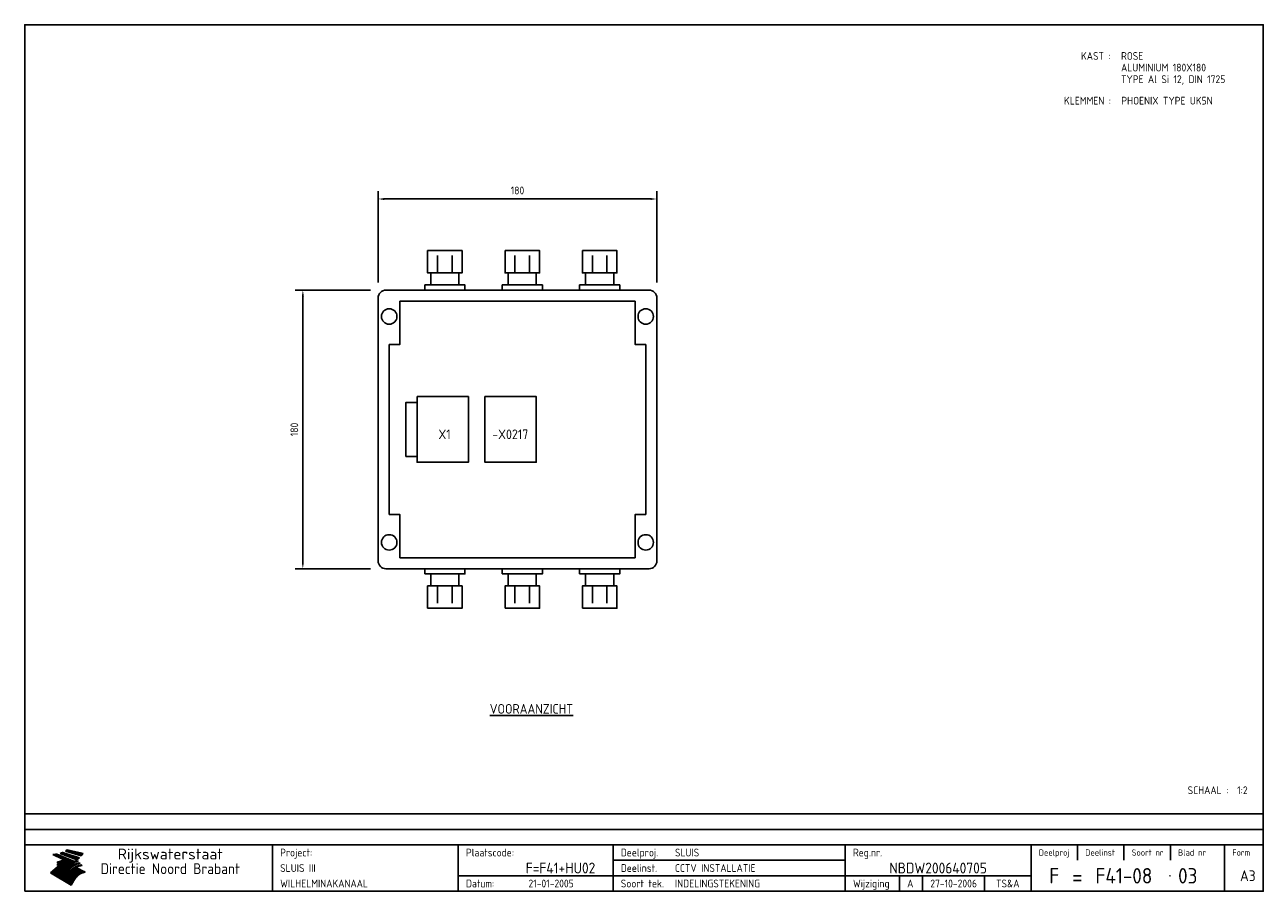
# Model space of a CAD drawing. Extents: x 20 to 820, y 20 to 580.
import ezdxf
from ezdxf.enums import TextEntityAlignment as Align

# ---------------------------------------------------------------- set-up
doc = ezdxf.new("R2010")
doc.units = 0
doc.header["$LTSCALE"] = 30
doc.header["$MEASUREMENT"] = 0
doc.layers.get('0').update_dxf_attribs({"linetype": 'CONTINUOUS'})
doc.layers.get('Defpoints').update_dxf_attribs({"linetype": 'CONTINUOUS'})
for name, color, linetype in [('0-25', 7, 'CONTINUOUS'), ('0-35', 2, 'CONTINUOUS'), ('0-50', 3, 'CONTINUOUS'), ('B-25', 7, 'CONTINUOUS'), ('B-35', 2, 'CONTINUOUS'), ('H-dim', 7, 'CONTINUOUS')]:
    doc.layers.add(name, color=color, linetype=linetype)
doc.styles.add('ISO', font='iso.shx')
doc.styles.get("Standard").update_dxf_attribs({"font": 'iso.shx'})
doc.dimstyles.get("Standard").update_dxf_attribs({"dimtxt": 0.18, "dimasz": 0.18, "dimexe": 0.18, "dimexo": 0.0625, "dimgap": 0.09, "dimtad": 0, "dimtih": 1, "dimtoh": 1, "dimdec": 4, "dimzin": 0, "dimdsep": 46, "dimtxsty": 'Standard', "dimcen": 0.09, "dimadec": 0, "dimazin": 0, "dimtfac": 1, "dimtdec": 4, "dimtofl": 0, "dimtmove": 0, "dimatfit": 3, "dimfxl": 0, "dimtolj": 1, "dimtzin": 0, "dimarcsym": 0})

# ---------------------------------------------------------------- blocks, each defined once
blk = doc.blocks.new('KADER-A3')
at = {"layer": '0-25'}
for p, q in [((410, 35), (10, 35)), ((410, 30), (10, 30)), ((350, 25), (350, 20)), ((365, 25), (365, 20)), ((380, 25), (380, 20)), ((200, 20), (275, 20)), ((150, 15), (335, 15)), ((292.5, 15), (292.5, 10)), ((300, 15), (300, 10)), ((320, 15), (320, 10))]:
    blk.add_line(p, q, dxfattribs=at)
at = {"layer": '0-25', "color": 7}
for p, q in [((19.1, 21.89), (25.12, 19)), ((19.1, 21.89), (25.12, 19)), ((19.17, 21.86), (20.7, 21.86)), ((19.29, 21.8), (20.83, 21.8)), ((19.4, 21.75), (20.96, 21.75)), ((19.52, 21.69), (21.09, 21.69)), ((19.64, 21.63), (21.22, 21.63)), ((19.74, 21.92), (20.56, 21.92)), ((19.75, 21.58), (21.36, 21.58)), ((19.87, 21.52), (21.49, 21.52)), ((19.99, 21.47), (21.62, 21.47)), ((20.11, 21.41), (21.75, 21.41)), ((20.22, 21.35), (21.88, 21.35)), ((20.25, 21.97), (20.43, 21.97)), ((20.34, 21.3), (22.02, 21.3)), ((20.38, 21.99), (26.02, 19.59)), ((20.38, 21.99), (26.02, 19.59)), ((20.46, 21.24), (22.15, 21.24)), ((20.57, 21.18), (22.28, 21.18)), ((20.69, 21.13), (22.41, 21.13)), ((20.81, 21.07), (22.55, 21.07)), ((20.92, 21.02), (22.68, 21.02)), ((21.04, 20.96), (22.81, 20.96)), ((21.16, 20.9), (22.94, 20.9)), ((21.27, 20.85), (23.07, 20.85)), ((21.39, 20.79), (23.21, 20.79)), ((21.47, 22.25), (26.83, 20.19)), ((21.47, 22.25), (26.83, 20.19)), ((21.49, 22.25), (23.07, 22.25)), ((21.51, 20.73), (23.34, 20.73)), ((21.6, 22.2), (23.25, 22.2)), ((21.63, 20.68), (23.47, 20.68)), ((21.65, 22.31), (22.89, 22.31)), ((21.74, 20.62), (23.6, 20.62)), ((21.75, 22.14), (23.42, 22.14)), ((21.8, 22.37), (22.71, 22.37)), ((21.86, 20.57), (23.73, 20.57)), ((21.9, 22.08), (23.6, 22.08)), ((21.94, 22.42), (22.53, 22.42)), ((21.98, 20.51), (23.87, 20.51)), ((22.04, 22.03), (23.78, 22.03)), ((22.06, 22.48), (22.36, 22.48)), ((22.09, 20.45), (24, 20.45)), ((22.18, 22.53), (27.65, 20.8)), ((22.18, 22.53), (27.65, 20.8)), ((22.19, 21.97), (23.96, 21.97)), ((22.21, 20.4), (24.13, 20.4)), ((22.33, 20.34), (24.26, 20.34)), ((22.34, 21.92), (24.13, 21.92)), ((22.37, 20), (23.08, 20)), ((22.44, 20.28), (24.4, 20.28)), ((22.48, 21.86), (24.31, 21.86)), ((22.49, 20.06), (23.04, 20.06)), ((22.56, 20.23), (24.53, 20.23)), ((22.61, 20.12), (22.93, 20.12)), ((22.63, 21.8), (24.49, 21.8)), ((22.68, 20.17), (24.66, 20.17)), ((22.71, 20.17), (22.82, 20.17)), ((23.11, 20.02), (22.77, 20.2)), ((23.11, 20.02), (22.77, 20.2)), ((22.78, 21.75), (24.67, 21.75)), ((22.79, 20.12), (24.79, 20.12)), ((22.91, 20.06), (24.92, 20.06)), ((22.92, 21.69), (24.85, 21.69)), ((23.03, 20), (25.06, 20)), ((23.07, 21.63), (25.02, 21.63)), ((23.14, 22.99), (28.22, 21.46)), ((23.14, 22.99), (28.22, 21.46)), ((23.15, 22.98), (25.33, 22.98)), ((23.22, 21.58), (25.2, 21.58)), ((23.23, 23.04), (25.09, 23.04)), ((23.32, 23.1), (24.84, 23.1)), ((23.34, 22.93), (25.57, 22.93)), ((23.36, 21.52), (25.38, 21.52)), ((23.4, 23.15), (24.6, 23.15)), ((23.49, 23.21), (24.36, 23.21)), ((23.51, 21.47), (25.56, 21.47)), ((23.52, 22.87), (25.81, 22.87)), ((23.57, 23.27), (24.12, 23.27)), ((23.64, 23.32), (23.87, 23.32)), ((23.66, 21.41), (25.74, 21.41)), ((23.7, 23.36), (28.82, 22.17)), ((23.7, 23.36), (28.82, 22.17)), ((23.71, 22.82), (26.06, 22.82)), ((23.8, 21.35), (25.91, 21.35)), ((23.9, 22.76), (26.3, 22.76)), ((23.95, 21.3), (26.09, 21.3)), ((24.09, 22.7), (26.54, 22.7)), ((24.09, 21.24), (26.27, 21.24)), ((24.24, 21.18), (26.45, 21.18)), ((24.27, 22.65), (26.78, 22.65)), ((24.39, 21.13), (26.62, 21.13)), ((24.46, 22.59), (27.03, 22.59)), ((24.53, 21.07), (26.8, 21.07)), ((24.65, 22.53), (27.27, 22.53)), ((24.68, 21.02), (26.98, 21.02)), ((24.83, 20.96), (27.16, 20.96)), ((24.84, 22.48), (27.51, 22.48)), ((24.97, 20.9), (27.34, 20.9)), ((25.02, 22.42), (27.75, 22.42)), ((25.12, 20.85), (27.51, 20.85)), ((25.21, 22.37), (28, 22.37)), ((25.27, 20.79), (27.63, 20.79)), ((25.4, 22.31), (28.24, 22.31)), ((25.41, 20.73), (27.57, 20.73)), ((25.56, 20.68), (27.51, 20.68)), ((25.58, 22.25), (28.48, 22.25)), ((25.71, 20.62), (27.44, 20.62)), ((25.77, 22.2), (28.72, 22.2)), ((25.85, 20.57), (27.37, 20.57)), ((25.96, 22.14), (28.79, 22.14)), ((26, 20.51), (27.29, 20.51)), ((26.15, 22.08), (28.75, 22.08)), ((26.15, 20.45), (27.22, 20.45)), ((26.29, 20.4), (27.14, 20.4)), ((26.33, 22.03), (28.71, 22.03)), ((26.44, 20.34), (27.06, 20.34)), ((26.52, 21.97), (28.66, 21.97)), ((26.59, 20.28), (26.97, 20.28)), ((26.71, 21.92), (28.62, 21.92)), ((26.73, 20.23), (26.89, 20.23)), ((26.9, 21.86), (28.57, 21.86)), ((27.08, 21.8), (28.52, 21.8)), ((27.27, 21.75), (28.48, 21.75)), ((27.46, 21.69), (28.43, 21.69)), ((27.65, 21.63), (28.38, 21.63)), ((27.83, 21.58), (28.33, 21.58)), ((28.02, 21.52), (28.28, 21.52)), ((28.21, 21.47), (28.22, 21.47)), ((20.58, 17.88), (18.3, 16)), ((20.58, 17.88), (18.3, 16)), ((24.94, 11.97), (18.3, 16)), ((24.94, 11.97), (18.3, 16)), ((18.31, 16.01), (20.96, 16.01)), ((18.38, 16.07), (21.46, 16.07)), ((18.45, 16.12), (21.88, 16.12)), ((18.52, 16.18), (22.15, 16.18)), ((18.59, 16.23), (22.38, 16.23)), ((18.65, 16.29), (22.58, 16.29)), ((18.72, 16.35), (22.75, 16.35)), ((18.79, 16.4), (22.91, 16.4)), ((18.86, 16.46), (20.6, 16.46)), ((18.93, 16.52), (20.6, 16.52)), ((18.99, 16.57), (20.6, 16.57)), ((19.06, 16.63), (20.6, 16.63)), ((19.13, 16.68), (20.6, 16.68)), ((19.2, 16.74), (20.6, 16.74)), ((19.27, 16.8), (20.6, 16.8)), ((19.33, 16.85), (21.07, 16.85)), ((19.4, 16.91), (21.55, 16.91)), ((19.47, 16.97), (21.88, 16.97)), ((19.54, 17.02), (22.13, 17.02)), ((19.61, 17.08), (22.34, 17.08)), ((19.67, 17.13), (20.6, 17.13)), ((19.74, 17.19), (20.6, 17.19)), ((19.81, 17.25), (20.6, 17.25)), ((19.88, 17.3), (20.6, 17.3)), ((19.95, 17.36), (20.6, 17.36)), ((20.01, 17.42), (20.6, 17.42)), ((20.08, 17.47), (20.93, 17.47)), ((20.15, 17.53), (21.26, 17.53)), ((20.22, 17.58), (21.51, 17.58)), ((20.29, 17.64), (21.72, 17.64)), ((20.35, 17.7), (21.9, 17.7)), ((20.42, 17.75), (22.07, 17.75)), ((20.49, 17.81), (22.22, 17.81)), ((20.56, 17.87), (22.36, 17.87)), ((20.6, 19.11), (20.58, 19.51)), ((20.6, 19.11), (20.58, 19.51)), ((20.58, 19.5), (22.09, 19.5)), ((20.58, 19.44), (21.95, 19.44)), ((20.59, 19.38), (21.79, 19.38)), ((20.59, 19.33), (21.62, 19.33)), ((20.59, 19.27), (21.42, 19.27)), ((20.6, 19.22), (21.2, 19.22)), ((20.6, 19.16), (20.93, 19.16)), ((20.6, 19.11), (20.69, 19.12)), ((20.6, 19.11), (20.69, 19.12)), ((20.6, 18.79), (20.77, 18.81)), ((20.6, 18.79), (20.77, 18.81)), ((20.6, 18.29), (20.6, 18.79)), ((20.6, 18.29), (20.6, 18.79)), ((20.6, 18.77), (22.46, 18.77)), ((20.6, 18.71), (22.33, 18.71)), ((20.6, 18.65), (22.19, 18.65)), ((20.6, 18.6), (22.04, 18.6)), ((20.6, 18.54), (21.87, 18.54)), ((20.6, 18.48), (21.68, 18.48)), ((20.6, 18.43), (21.46, 18.43)), ((20.6, 18.37), (21.21, 18.37)), ((20.6, 18.29), (20.88, 18.32)), ((20.6, 18.29), (20.88, 18.32)), ((20.6, 18.32), (20.87, 18.32)), ((20.6, 17.88), (20.86, 17.91)), ((20.6, 17.88), (20.86, 17.91)), ((20.6, 17.43), (20.97, 17.48)), ((20.6, 17.43), (20.97, 17.48)), ((20.6, 17.43), (20.6, 17.09)), ((20.6, 17.43), (20.6, 17.09)), ((20.6, 17.09), (21.26, 17.16)), ((20.6, 17.09), (21.26, 17.16)), ((20.6, 16.8), (21.37, 16.89)), ((20.6, 16.8), (21.37, 16.89)), ((20.6, 16.8), (20.6, 16.45)), ((20.6, 16.8), (20.6, 16.45)), ((20.6, 16.45), (21.56, 16.56)), ((20.6, 16.45), (21.56, 16.56)), ((20.6, 15.97), (21.67, 16.09)), ((20.6, 15.97), (21.67, 16.09)), ((20.7, 16.46), (23.06, 16.46)), ((20.9, 19.55), (22.23, 19.55)), ((20.9, 18.82), (22.59, 18.82)), ((20.98, 17.92), (22.5, 17.92)), ((21.02, 17.13), (22.53, 17.13)), ((21.19, 19.61), (22.35, 19.61)), ((21.2, 16.52), (23.2, 16.52)), ((21.32, 18.88), (22.71, 18.88)), ((21.32, 17.98), (22.62, 17.98)), ((21.42, 19.67), (22.47, 19.67)), ((21.47, 17.19), (22.7, 17.19)), ((21.59, 18.03), (22.74, 18.03)), ((21.61, 18.93), (22.82, 18.93)), ((21.62, 19.72), (22.59, 19.72)), ((21.72, 16.57), (23.32, 16.57)), ((21.77, 17.25), (22.85, 17.25)), ((21.8, 19.78), (22.69, 19.78)), ((21.8, 18.09), (22.85, 18.09)), ((21.84, 18.99), (22.92, 18.99)), ((21.96, 19.83), (22.79, 19.83)), ((21.99, 18.15), (22.95, 18.15)), ((22.01, 17.3), (22.99, 17.3)), ((22.03, 19.05), (23.03, 19.05)), ((22.1, 16.63), (23.44, 16.63)), ((22.11, 19.89), (22.89, 19.89)), ((22.16, 18.2), (23.05, 18.2)), ((22.21, 19.1), (23.12, 19.1)), ((22.21, 17.36), (23.12, 17.36)), ((22.24, 19.95), (22.99, 19.95)), ((22.31, 18.26), (23.15, 18.26)), ((22.36, 19.16), (23.22, 19.16)), ((22.38, 16.68), (23.56, 16.68)), ((22.39, 17.42), (23.24, 17.42)), ((22.45, 18.32), (23.24, 18.32)), ((22.51, 19.22), (23.3, 19.22)), ((22.56, 17.47), (23.36, 17.47)), ((22.59, 18.37), (23.33, 18.37)), ((22.6, 16.74), (23.66, 16.74)), ((22.64, 19.27), (23.39, 19.27)), ((22.71, 18.43), (23.42, 18.43)), ((22.71, 17.53), (23.47, 17.53)), ((22.77, 19.33), (23.47, 19.33)), ((22.79, 16.8), (23.77, 16.8)), ((22.83, 18.48), (23.5, 18.48)), ((22.84, 17.58), (23.57, 17.58)), ((22.89, 19.38), (23.55, 19.38)), ((22.94, 18.54), (23.58, 18.54)), ((22.96, 16.85), (23.86, 16.85)), ((22.97, 17.64), (23.67, 17.64)), ((23, 19.44), (23.63, 19.44)), ((23.04, 18.6), (23.66, 18.6)), ((23.1, 19.5), (23.72, 19.5)), ((23.1, 17.7), (23.77, 17.7)), ((23.12, 16.91), (23.96, 16.91)), ((23.14, 18.65), (23.74, 18.65)), ((23.15, 19.95), (25.19, 19.95)), ((23.21, 19.55), (23.8, 19.55)), ((23.21, 17.75), (23.86, 17.75)), ((23.21, 16.01), (28.9, 16.01)), ((23.24, 18.71), (23.82, 18.71)), ((23.26, 19.89), (25.32, 19.89)), ((23.26, 16.97), (24.05, 16.97)), ((23.3, 19.61), (23.88, 19.61)), ((23.32, 17.81), (23.95, 17.81)), ((23.33, 18.77), (23.91, 18.77)), ((23.37, 16.07), (29.08, 16.07)), ((23.38, 19.83), (25.45, 19.83)), ((23.39, 19.67), (23.81, 19.67)), ((23.39, 17.02), (24.14, 17.02)), ((23.42, 18.82), (23.99, 18.82)), ((23.42, 17.87), (24.03, 17.87)), ((23.45, 19.7), (23.58, 19.79)), ((23.45, 19.7), (23.58, 19.79)), ((23.48, 19.72), (23.7, 19.72)), ((23.5, 19.78), (25.58, 19.78)), ((23.51, 18.88), (24.07, 18.88)), ((23.51, 16.12), (29.27, 16.12)), ((23.52, 17.92), (24.11, 17.92)), ((23.52, 17.08), (24.22, 17.08)), ((23.54, 18.9), (24.3, 19.42)), ((23.54, 18.9), (24.3, 19.42)), ((23.56, 19.78), (23.59, 19.78)), ((23.56, 19.39), (23.9, 19.62)), ((23.56, 19.39), (23.9, 19.62)), ((23.58, 19.79), (23.9, 19.62)), ((23.58, 19.79), (23.9, 19.62)), ((23.59, 18.93), (24.15, 18.93)), ((23.61, 19.72), (25.72, 19.72)), ((23.62, 17.98), (24.2, 17.98)), ((23.63, 17.13), (24.3, 17.13)), ((23.65, 18.59), (24.62, 19.25)), ((23.65, 18.59), (24.62, 19.25)), ((29.41, 16.17), (23.65, 16.17)), ((23.67, 18.99), (24.23, 18.99)), ((23.71, 18.03), (24.28, 18.03)), ((23.73, 19.67), (25.85, 19.67)), ((23.75, 19.05), (24.32, 19.05)), ((23.75, 17.19), (24.38, 17.19)), ((23.77, 16.23), (29.47, 16.23)), ((23.79, 18.09), (24.36, 18.09)), ((23.83, 19.1), (24.4, 19.1)), ((23.85, 19.61), (25.98, 19.61)), ((23.85, 17.25), (24.46, 17.25)), ((23.88, 18.15), (24.44, 18.15)), ((23.89, 16.29), (29.36, 16.29)), ((23.92, 19.16), (24.48, 19.16)), ((23.94, 18.19), (25.23, 19.07)), ((23.94, 18.19), (25.23, 19.07)), ((23.95, 17.3), (24.55, 17.3)), ((23.96, 19.55), (25.96, 19.55)), ((23.96, 18.2), (24.53, 18.2)), ((24, 19.22), (24.56, 19.22)), ((24, 16.35), (29.24, 16.35)), ((24.04, 18.26), (24.61, 18.26)), ((24.05, 17.36), (24.63, 17.36)), ((24.06, 17.88), (25.34, 18.76)), ((24.06, 17.88), (25.34, 18.76)), ((24.08, 19.5), (25.88, 19.5)), ((24.08, 19.27), (24.58, 19.27)), ((24.11, 16.4), (29.13, 16.4)), ((24.13, 18.32), (24.69, 18.32)), ((24.14, 17.42), (24.71, 17.42)), ((24.16, 19.33), (24.47, 19.33)), ((24.2, 19.44), (25.79, 19.44)), ((24.21, 18.37), (24.77, 18.37)), ((24.21, 16.46), (29.02, 16.46)), ((24.23, 17.47), (24.79, 17.47)), ((24.24, 17.48), (25.52, 18.36)), ((24.24, 17.48), (25.52, 18.36)), ((24.25, 19.38), (24.36, 19.38)), ((24.29, 18.43), (24.85, 18.43)), ((24.3, 19.42), (24.62, 19.25)), ((24.3, 19.42), (24.62, 19.25)), ((24.31, 19.38), (25.71, 19.38)), ((24.31, 17.53), (24.87, 17.53)), ((24.31, 16.52), (28.91, 16.52)), ((24.35, 17.17), (25.64, 18.05)), ((24.35, 17.17), (25.64, 18.05)), ((24.37, 18.48), (24.94, 18.48)), ((24.39, 17.58), (24.96, 17.58)), ((24.4, 16.57), (28.79, 16.57)), ((24.43, 19.33), (25.62, 19.33)), ((24.45, 18.54), (25.02, 18.54)), ((24.47, 17.64), (25.04, 17.64)), ((24.49, 16.63), (28.68, 16.63)), ((24.54, 18.6), (25.1, 18.6)), ((24.55, 19.27), (25.54, 19.27)), ((24.56, 17.7), (25.12, 17.7)), ((24.57, 16.68), (28.57, 16.68)), ((24.62, 18.65), (25.18, 18.65)), ((24.63, 16.72), (25.91, 17.6)), ((24.63, 16.72), (25.91, 17.6)), ((24.64, 17.75), (25.2, 17.75)), ((24.66, 16.74), (28.45, 16.74)), ((24.67, 19.22), (25.45, 19.22)), ((24.7, 18.71), (25.27, 18.71)), ((24.72, 17.81), (25.29, 17.81)), ((24.74, 16.8), (28.34, 16.8)), ((24.78, 19.16), (25.37, 19.16)), ((24.78, 18.77), (25.34, 18.77)), ((24.8, 17.87), (25.37, 17.87)), ((24.82, 16.85), (28.23, 16.85)), ((24.87, 18.82), (25.4, 18.82)), ((24.89, 17.92), (25.45, 17.92)), ((24.9, 19.1), (25.28, 19.1)), ((24.9, 16.91), (28.11, 16.91)), ((24.95, 18.88), (25.45, 18.88)), ((24.97, 17.98), (25.53, 17.98)), ((24.99, 16.97), (28, 16.97)), ((25.02, 19.05), (25.2, 19.05)), ((25.03, 18.93), (25.51, 18.93)), ((25.05, 18.03), (25.61, 18.03)), ((25.07, 17.02), (27.89, 17.02)), ((25.11, 18.99), (25.57, 18.99)), ((26.02, 19.59), (25.12, 19)), ((26.02, 19.59), (25.12, 19)), ((25.13, 18.09), (25.68, 18.09)), ((25.15, 17.08), (27.77, 17.08)), ((25.19, 19.05), (25.63, 19.05)), ((25.21, 18.15), (25.75, 18.15)), ((25.23, 17.13), (27.66, 17.13)), ((25.26, 19.1), (25.7, 19.1)), ((25.3, 18.2), (25.82, 18.2)), ((25.31, 17.19), (27.55, 17.19)), ((25.33, 19.16), (25.77, 19.16)), ((25.38, 18.26), (25.89, 18.26)), ((25.39, 19.22), (25.85, 19.22)), ((25.4, 17.25), (27.43, 17.25)), ((25.46, 18.32), (25.97, 18.32)), ((25.47, 19.27), (25.93, 19.27)), ((25.48, 17.3), (27.32, 17.3)), ((25.54, 19.33), (26.03, 19.33)), ((25.54, 18.37), (26.06, 18.37)), ((25.56, 17.36), (27.21, 17.36)), ((25.62, 18.43), (26.14, 18.43)), ((25.63, 19.38), (26.13, 19.38)), ((25.64, 17.42), (27.1, 17.42)), ((25.7, 18.48), (26.24, 18.48)), ((25.72, 19.44), (26.24, 19.44)), ((25.73, 17.47), (26.98, 17.47)), ((25.79, 18.54), (26.34, 18.54)), ((25.81, 17.53), (26.87, 17.53)), ((25.82, 19.5), (26.36, 19.5)), ((25.89, 18.6), (26.46, 18.6)), ((25.89, 17.58), (26.76, 17.58)), ((25.93, 19.55), (26.53, 19.55)), ((25.96, 17.64), (26.64, 17.64)), ((25.99, 18.65), (26.58, 18.65)), ((26.04, 17.7), (26.59, 17.7)), ((26.06, 19.61), (26.85, 19.61)), ((26.1, 18.71), (26.72, 18.71)), ((26.12, 17.75), (26.67, 17.75)), ((26.2, 17.81), (26.76, 17.81)), ((26.21, 19.67), (27.23, 19.67)), ((26.23, 18.77), (26.89, 18.77)), ((26.29, 17.87), (26.86, 17.87)), ((26.37, 18.82), (27.09, 18.82)), ((26.39, 17.92), (26.97, 17.92)), ((26.44, 19.72), (27.18, 19.72)), ((26.49, 17.98), (27.09, 17.98)), ((26.53, 18.88), (27.34, 18.88)), ((26.56, 17.68), (29.54, 16.2)), ((26.56, 17.68), (29.54, 16.2)), ((26.6, 18.03), (27.22, 18.03)), ((26.72, 18.09), (27.38, 18.09)), ((26.73, 18.93), (27.66, 18.93)), ((26.85, 18.15), (27.56, 18.15)), ((26.99, 18.99), (27.9, 18.99)), ((27, 18.2), (27.8, 18.2)), ((27.13, 19.78), (27.25, 19.64)), ((27.13, 19.78), (27.25, 19.64)), ((27.18, 18.26), (28.13, 18.26)), ((27.26, 19.05), (27.84, 19.05)), ((27.39, 18.32), (28.47, 18.32)), ((27.7, 18.37), (28.49, 18.37)), ((27.78, 19.1), (27.93, 18.96)), ((27.78, 19.1), (27.93, 18.96)), ((28, 18.43), (28.44, 18.43)), ((28.29, 15.83), (29.54, 16.2)), ((28.29, 15.83), (29.54, 16.2)), ((28.39, 18.48), (28.54, 18.32)), ((28.39, 18.48), (28.54, 18.32)), ((29.54, 16.2), (29.45, 16.17)), ((29.54, 16.2), (29.45, 16.17)), ((29.46, 16.18), (29.47, 16.18)), ((18.38, 15.95), (20.6, 15.95)), ((18.47, 15.9), (20.6, 15.9)), ((18.57, 15.84), (20.6, 15.84)), ((18.66, 15.78), (20.6, 15.78)), ((18.75, 15.73), (20.6, 15.73)), ((18.85, 15.67), (20.6, 15.67)), ((18.94, 15.62), (20.6, 15.62)), ((19.03, 15.56), (27.83, 15.56)), ((19.12, 15.5), (27.75, 15.5)), ((19.22, 15.45), (27.66, 15.45)), ((19.31, 15.39), (27.58, 15.39)), ((19.4, 15.33), (27.5, 15.33)), ((19.49, 15.28), (27.43, 15.28)), ((19.59, 15.22), (27.36, 15.22)), ((19.68, 15.17), (27.29, 15.17)), ((19.77, 15.11), (27.22, 15.11)), ((19.86, 15.05), (27.15, 15.05)), ((19.96, 15), (27.09, 15)), ((20.05, 14.94), (27.02, 14.94)), ((20.14, 14.88), (26.96, 14.88)), ((20.24, 14.83), (26.9, 14.83)), ((20.33, 14.77), (26.84, 14.77)), ((20.42, 14.72), (26.79, 14.72)), ((20.51, 14.66), (26.73, 14.66)), ((20.6, 15.97), (20.6, 15.58)), ((20.6, 15.97), (20.6, 15.58)), ((20.6, 15.58), (21.95, 15.73)), ((20.6, 15.58), (21.95, 15.73)), ((20.61, 14.6), (26.68, 14.6)), ((20.7, 14.55), (26.62, 14.55)), ((20.79, 14.49), (26.57, 14.49)), ((20.88, 14.43), (26.52, 14.43)), ((20.94, 15.62), (27.92, 15.62)), ((20.98, 14.38), (26.47, 14.38)), ((21.07, 14.32), (26.42, 14.32)), ((21.16, 14.27), (26.38, 14.27)), ((21.25, 14.21), (26.33, 14.21)), ((21.35, 14.15), (26.29, 14.15)), ((21.44, 14.1), (26.24, 14.1)), ((21.45, 15.67), (28.01, 15.67)), ((21.53, 14.04), (26.2, 14.04)), ((21.63, 13.98), (26.16, 13.98)), ((21.72, 13.93), (26.12, 13.93)), ((21.81, 13.87), (26.08, 13.87)), ((21.9, 13.82), (26.04, 13.82)), ((21.96, 15.73), (28.11, 15.73)), ((22, 13.76), (26, 13.76)), ((22.09, 13.7), (25.96, 13.7)), ((22.18, 13.65), (25.93, 13.65)), ((22.27, 13.59), (25.89, 13.59)), ((22.34, 15.78), (28.21, 15.78)), ((22.37, 13.53), (25.86, 13.53)), ((22.46, 13.48), (25.82, 13.48)), ((22.55, 13.42), (25.79, 13.42)), ((22.62, 15.84), (28.33, 15.84)), ((22.65, 13.37), (25.76, 13.37)), ((22.74, 13.31), (25.73, 13.31)), ((22.83, 13.25), (25.69, 13.25)), ((22.84, 15.9), (28.52, 15.9)), ((22.92, 13.2), (25.66, 13.2)), ((23.02, 13.14), (25.63, 13.14)), ((23.04, 15.95), (28.71, 15.95)), ((23.11, 13.08), (25.59, 13.08)), ((23.2, 13.03), (25.56, 13.03)), ((23.29, 12.97), (25.53, 12.97)), ((23.39, 12.92), (25.5, 12.92)), ((23.48, 12.86), (25.46, 12.86)), ((23.57, 12.8), (25.43, 12.8)), ((23.66, 12.75), (25.4, 12.75)), ((23.76, 12.69), (25.36, 12.69)), ((23.85, 12.63), (25.33, 12.63)), ((23.94, 12.58), (25.3, 12.58)), ((24.04, 12.52), (25.26, 12.52)), ((24.13, 12.47), (25.23, 12.47)), ((24.22, 12.41), (25.2, 12.41)), ((24.31, 12.35), (25.17, 12.35)), ((24.41, 12.3), (25.13, 12.3)), ((24.5, 12.24), (25.1, 12.24)), ((24.59, 12.18), (25.07, 12.18)), ((24.68, 12.13), (25.03, 12.13)), ((24.78, 12.07), (25, 12.07)), ((24.87, 12.02), (24.97, 12.02)), ((24.94, 11.97), (25.81, 13.45)), ((24.94, 11.97), (25.81, 13.45))]:
    blk.add_line(p, q, dxfattribs=at)
for centre, radius, start, end in [((19.15, 29.7), 7.8, 269.6055, 279.0886), ((19.15, 29.7), 7.8, 269.6055, 279.0886), ((19.93, 25.38), 5.91, 276.3402, 298.7463), ((19.93, 25.38), 5.91, 276.3402, 298.7463), ((19.84, 25.09), 6.03, 278.129, 302.868), ((19.84, 25.09), 6.03, 278.129, 302.868), ((19.84, 27.26), 5.27, 288.0217, 296.3084), ((19.84, 27.26), 5.27, 288.0217, 296.3084), ((20.49, 27.56), 5.28, 300.0654, 307.393), ((20.49, 27.56), 5.28, 300.0654, 307.393), ((24.11, 24.7), 5.26, 301.1147, 312.2814), ((24.11, 24.7), 5.26, 301.1147, 312.2814), ((21.95, 27.32), 8.59, 316.9248, 323.1399), ((21.95, 27.32), 8.59, 316.9248, 323.1399), ((20.21, 23.78), 5.91, 273.6149, 304.3803), ((20.21, 23.78), 5.91, 273.6149, 304.3803), ((20.35, 24.56), 5.76, 274.164, 302.5474), ((20.35, 24.56), 5.76, 274.164, 302.5474), ((20.05, 24.28), 6.02, 277.9472, 305.7139), ((20.05, 24.28), 6.02, 277.9472, 305.7139), ((20.04, 23.49), 6.09, 278.8115, 306.4242), ((20.04, 23.49), 6.09, 278.8115, 306.4242), ((20.53, 23.07), 5.96, 277.0519, 304.973), ((20.53, 23.07), 5.96, 277.0519, 304.973), ((20.72, 22.76), 5.91, 276.3402, 304.3803), ((20.72, 22.76), 5.91, 276.3402, 304.3803), ((21.06, 22.34), 5.81, 274.9043, 303.1745), ((21.06, 22.34), 5.81, 274.9043, 303.1745), ((20.82, 22.06), 6.04, 278.1111, 305.8489), ((20.82, 22.06), 6.04, 278.1111, 305.8489), ((21.3, 21.6), 5.91, 276.3402, 304.3803), ((21.3, 21.6), 5.91, 276.3402, 304.3803), ((27.05, 17.17), 2.63, 107.4286, 133.7799), ((27.05, 17.17), 2.63, 107.4286, 133.7799), ((27.45, 16.91), 2.81, 110.4143, 138.7411), ((27.45, 16.91), 2.81, 110.4143, 138.7411), ((27.57, 15.64), 3.4, 98.1566, 126.9045), ((27.57, 15.64), 3.4, 98.1566, 126.9045), ((27.91, 15.54), 3.39, 100.5835, 132.088), ((27.91, 15.54), 3.39, 100.5835, 132.088), ((28.21, 14.74), 3.67, 95.7581, 128.7216), ((28.21, 14.74), 3.67, 95.7581, 128.7216), ((27.01, 16.84), 2.93, 87.7348, 104.8316), ((27.01, 16.84), 2.93, 87.7348, 104.8316), ((27.37, 15.71), 3.93, 91.7838, 103.2817), ((27.37, 15.71), 3.93, 91.7838, 103.2817), ((28.4, 15.05), 3.21, 96.3886, 125.0052), ((28.4, 15.05), 3.21, 96.3886, 125.0052), ((27.82, 16.31), 2.8, 90.634, 105.1984), ((27.82, 16.31), 2.8, 90.634, 105.1984), ((28.19, 15.04), 3.93, 93.8342, 103.2817), ((28.19, 15.04), 3.93, 93.8342, 103.2817), ((28.58, 15.69), 2.8, 93.8141, 105.1984), ((28.58, 15.69), 2.8, 93.8141, 105.1984), ((28.95, 14.41), 3.93, 96.0135, 103.2817), ((28.95, 14.41), 3.93, 96.0135, 103.2817), ((31.24, 10.26), 6.3, 117.9568, 149.6251), ((31.24, 10.26), 6.3, 117.9568, 149.6251)]:
    blk.add_arc(centre, radius, start, end, dxfattribs=at)
at = {"layer": '0-35'}
for p, q in [((90, 25), (90, 10)), ((150, 25), (150, 10)), ((200, 25), (200, 10)), ((275, 25), (275, 10)), ((335, 25), (335, 10)), ((397.5, 25), (397.5, 10))]:
    blk.add_line(p, q, dxfattribs=at)
at = {"layer": '0-50'}
for p, q in [((10, 25), (410, 25)), ((348.75, 15), (351.25, 15)), ((348.75, 13.5), (351.25, 13.5))]:
    blk.add_line(p, q, dxfattribs=at)
blk.add_lwpolyline([(10, 10), (410, 10), (410, 290), (10, 290)], close=True, dxfattribs=at)
at = {"layer": '0-50', "const_width": 0.25}
blk.add_lwpolyline([(379.75, 15, 1), (380, 15, 1)], format="xyb", close=True, dxfattribs=at)
at = {"layer": '0-25', "style": 'ISO'}
for s, height, p in [('Project:', 2.5, (92.5, 22.5)), ('Plaatscode:', 2.5, (152.5, 22.5)), ('Deelproj.', 2.5, (202.5, 22.5)), ('Reg.nr.', 2.5, (277.5, 22.5)), ('Deelproj', 2, (337.5, 22.5)), ('Deelinst', 2, (352.5, 22.5)), ('Soort nr', 2, (367.5, 22.5)), ('Blad nr', 2, (382.5, 22.5)), ('Form', 2, (400, 22.5)), ('Deelinst.', 2.5, (202.5, 17.5)), ('Datum:', 2.5, (152.5, 12.5)), ('Soort tek.', 2.5, (202.5, 12.5)), ('Wijziging', 2.5, (277.5, 12.5))]:
    blk.add_text(s, height=height, dxfattribs=at).set_placement(p, align=Align.MIDDLE_LEFT)
for tag, p in [('N', (220, 22.5)), ('B', (92.5, 17.5)), ('P', (220, 17.5)), ('C', (92.5, 12.5)), ('U', (220, 12.5)), ('REV', (295, 12.5))]:
    blk.add_attdef(tag, text='', height=2.5, dxfattribs=at).set_placement(p, align=Align.MIDDLE_LEFT)
for tag, p in [('W', (180, 12.5)), ('Z', (310, 12.5)), ('Y', (327.5, 12.5))]:
    blk.add_attdef(tag, text='', height=2.5, dxfattribs=at).set_placement(p, align=Align.MIDDLE)
at = {"layer": '0-35', "style": 'ISO', "width": 1.00614}
blk.add_text('Rijkswaterstaat', height=3.5, dxfattribs=at).set_placement((40, 20.28), (74, 20.28), align=Align.FIT)
at = {"layer": '0-35', "color": 2, "style": 'ISO', "width": 0.948867}
blk.add_text('Directie Noord Brabant', height=3.5, dxfattribs=at).set_placement((34.5, 15.53), (79.5, 15.53), align=Align.FIT)
at = {"layer": '0-35', "style": 'ISO'}
for tag, p in [('X', (178.5, 17.5)), ('FORM', (402.5, 15))]:
    blk.add_attdef(tag, text='', height=3.5, dxfattribs=at).set_placement(p, align=Align.MIDDLE_LEFT)
blk.add_attdef('RNR', text='', height=3.5, dxfattribs=at).set_placement((305, 17.5), align=Align.MIDDLE)
at = {"layer": '0-50', "style": 'ISO'}
for tag, p in [('M', (342.5, 15)), ('O', (365, 15))]:
    blk.add_attdef(tag, text='', height=5, dxfattribs=at).set_placement(p, align=Align.MIDDLE)
blk.add_attdef('Q', text='', height=5, dxfattribs=at).set_placement((382.5, 15), align=Align.MIDDLE_LEFT)
blk = doc.blocks.new('*D1')
at = {"layer": 'Defpoints', "color": 0}
for p in [(248.28, 467.39), (248.28, 408.46), (428.28, 408.46)]:
    blk.add_point(p, dxfattribs=at)
at = {"layer": 'H-dim'}
for p, q in [((248.28, 413.46), (248.28, 472.39)), ((428.28, 413.46), (428.28, 472.39)), ((424.28, 467.39), (252.28, 467.39))]:
    blk.add_line(p, q, dxfattribs=at)
for points in [[(252.28, 468.05), (252.28, 466.72), (248.28, 467.39)], [(424.28, 468.05), (424.28, 466.72), (428.28, 467.39)]]:
    blk.add_solid(points, dxfattribs=at)
at = {"layer": 'H-dim', "insert": (338.28, 472.89), "char_height": 5, "attachment_point": 5, "style": 'ISO'}
blk.add_mtext('\\A1;180', dxfattribs=at)
blk = doc.blocks.new('*D2')
at = {"layer": 'Defpoints', "color": 0}
for p in [(199.63, 408.46), (248.28, 408.46), (248.28, 228.46)]:
    blk.add_point(p, dxfattribs=at)
at = {"layer": 'H-dim'}
for p, q in [((243.28, 408.46), (194.63, 408.46)), ((199.63, 232.46), (199.63, 404.46)), ((243.28, 228.46), (194.63, 228.46))]:
    blk.add_line(p, q, dxfattribs=at)
for points in [[(198.97, 404.46), (200.3, 404.46), (199.63, 408.46)], [(198.97, 232.46), (200.3, 232.46), (199.63, 228.46)]]:
    blk.add_solid(points, dxfattribs=at)
at = {"layer": 'H-dim', "insert": (194.13, 318.46), "char_height": 5, "attachment_point": 5, "rotation": 90, "style": 'ISO'}
blk.add_mtext('\\A1;180', dxfattribs=at)

msp = doc.modelspace()

# ---------------------------------------------------------------- linework, layer by layer
at = {"layer": '0-25'}
for p, q in [((286.63, 419.64), (286.63, 430.79)), ((296.09, 419.64), (296.09, 430.79)), ((336.63, 419.64), (336.63, 430.79)), ((346.09, 419.64), (346.09, 430.79)), ((386.63, 419.64), (386.63, 430.79)), ((396.09, 419.64), (396.09, 430.79)), ((286.63, 217.29), (286.63, 206.14)), ((296.09, 217.29), (296.09, 206.14)), ((336.63, 217.29), (336.63, 206.14)), ((346.09, 217.29), (346.09, 206.14)), ((386.63, 217.29), (386.63, 206.14)), ((396.09, 217.29), (396.09, 206.14))]:
    msp.add_line(p, q, dxfattribs=at)
at = {"layer": '0-25', "color": 7}
msp.add_line((255.28, 373.46), (255.28, 263.46), dxfattribs=at)
at = {"layer": '0-25'}
for points in [[(280.22, 434.02), (302.5, 434.02), (302.5, 419.64), (280.22, 419.64)], [(330.22, 434.02), (352.5, 434.02), (352.5, 419.64), (330.22, 419.64)], [(380.22, 434.02), (402.5, 434.02), (402.5, 419.64), (380.22, 419.64)], [(278.35, 411.88), (304.37, 411.88), (304.37, 408.46), (278.35, 408.46)], [(328.35, 411.88), (354.37, 411.88), (354.37, 408.46), (328.35, 408.46)], [(378.35, 411.88), (404.37, 411.88), (404.37, 408.46), (378.35, 408.46)], [(278.35, 225.05), (304.37, 225.05), (304.37, 228.46), (278.35, 228.46)], [(328.35, 225.05), (354.37, 225.05), (354.37, 228.46), (328.35, 228.46)], [(378.35, 225.05), (404.37, 225.05), (404.37, 228.46), (378.35, 228.46)], [(280.22, 202.91), (302.5, 202.91), (302.5, 217.29), (280.22, 217.29)], [(330.22, 202.91), (352.5, 202.91), (352.5, 217.29), (330.22, 217.29)], [(380.22, 202.91), (402.5, 202.91), (402.5, 217.29), (380.22, 217.29)]]:
    msp.add_lwpolyline(points, close=True, dxfattribs=at)
for points in [[(300.45, 419.64), (300.45, 411.88), (282.26, 411.88), (282.26, 419.64)], [(350.45, 419.64), (350.45, 411.88), (332.26, 411.88), (332.26, 419.64)], [(400.45, 419.64), (400.45, 411.88), (382.26, 411.88), (382.26, 419.64)], [(300.45, 217.29), (300.45, 225.05), (282.26, 225.05), (282.26, 217.29)], [(350.45, 217.29), (350.45, 225.05), (332.26, 225.05), (332.26, 217.29)], [(400.45, 217.29), (400.45, 225.05), (382.26, 225.05), (382.26, 217.29)]]:
    msp.add_lwpolyline(points, dxfattribs=at)
at = {"layer": '0-25', "color": 7}
for points in [[(255.28, 373.46), (262.28, 373.46), (262.28, 401.46)], [(414.28, 401.46), (262.28, 401.46)], [(414.28, 401.46), (414.28, 373.46), (421.28, 373.46)], [(421.28, 263.46), (421.28, 373.46)], [(262.28, 235.46), (262.28, 263.46), (255.28, 263.46)], [(421.28, 263.46), (414.28, 263.46), (414.28, 235.46)], [(262.28, 235.46), (414.28, 235.46)]]:
    msp.add_lwpolyline(points, dxfattribs=at)
for points in [[(273.39, 339.71), (306.59, 339.71), (306.59, 297.21), (273.39, 297.21)], [(317.22, 339.71), (350.42, 339.71), (350.42, 297.21), (317.22, 297.21)]]:
    msp.add_lwpolyline(points, close=True, dxfattribs=at)
at = {"layer": '0-25'}
for centre in [(255.42, 391.47), (421.13, 391.47), (255.42, 245.45), (421.13, 245.45)]:
    msp.add_circle(centre, 5, dxfattribs=at)
at = {"layer": '0-35'}
msp.add_lwpolyline([(266.19, 300.96), (273.39, 300.96), (273.39, 335.96), (266.19, 335.96)], close=True, dxfattribs=at)
at = {"layer": '0-50'}
msp.add_lwpolyline([(253.28, 228.46), (423.28, 228.46, 0.414214), (428.28, 233.46), (428.28, 403.46, 0.414214), (423.28, 408.46), (253.28, 408.46, 0.414214), (248.28, 403.46), (248.28, 233.46, 0.414214)], format="xyb", close=True, dxfattribs=at)

# ---------------------------------------------------------------- block references
ref = msp.add_blockref('KADER-A3', (0, 0), dxfattribs=dict(xscale=2, yscale=2, zscale=2))
ref.add_attrib('B', 'SLUIS III', dxfattribs={"layer": '0-25', "height": 5, "style": 'ISO'}).set_placement((185, 35), align=Align.MIDDLE_LEFT)
ref.add_attrib('C', 'WILHELMINAKANAAL', dxfattribs={"layer": '0-25', "height": 5, "style": 'ISO'}).set_placement((185, 25), align=Align.MIDDLE_LEFT)
ref.add_attrib('N', 'SLUIS', dxfattribs={"layer": '0-25', "height": 5, "style": 'ISO'}).set_placement((440, 45), align=Align.MIDDLE_LEFT)
ref.add_attrib('P', 'CCTV INSTALLATIE', dxfattribs={"layer": '0-25', "height": 5, "style": 'ISO'}).set_placement((440, 35), align=Align.MIDDLE_LEFT)
ref.add_attrib('U', 'INDELINGSTEKENING', dxfattribs={"layer": '0-25', "height": 5, "style": 'ISO'}).set_placement((440, 25), align=Align.MIDDLE_LEFT)
ref.add_attrib('M', 'F', dxfattribs={"layer": '0-50', "height": 10, "style": 'ISO'}).set_placement((685, 30), align=Align.MIDDLE)
ref.add_attrib('O', 'F41-08', dxfattribs={"layer": '0-50', "height": 10, "style": 'ISO'}).set_placement((730, 30), align=Align.MIDDLE)
ref.add_attrib('Q', '03', dxfattribs={"layer": '0-50', "height": 10, "style": 'ISO'}).set_placement((765, 30), align=Align.MIDDLE_LEFT)
ref.add_attrib('X', 'F=F41+HU02', dxfattribs={"layer": '0-35', "height": 7, "style": 'ISO'}).set_placement((343.62, 35), align=Align.MIDDLE_LEFT)
ref.add_attrib('RNR', 'NBDW200640705', dxfattribs={"layer": '0-35', "height": 7, "style": 'ISO'}).set_placement((610, 35), align=Align.MIDDLE)
ref.add_attrib('W', '21-01-2005', dxfattribs={"layer": '0-25', "height": 5, "style": 'ISO'}).set_placement((360, 25), align=Align.MIDDLE)
ref.add_attrib('FORM', 'A3', dxfattribs={"layer": '0-35', "height": 7, "style": 'ISO'}).set_placement((805, 30), align=Align.MIDDLE_LEFT)
ref.add_attrib('REV', 'A', dxfattribs={"layer": '0-25', "height": 5, "style": 'ISO'}).set_placement((590, 25), align=Align.MIDDLE_LEFT)
ref.add_attrib('Z', '27-10-2006', dxfattribs={"layer": '0-25', "height": 5, "style": 'ISO'}).set_placement((620, 25), align=Align.MIDDLE)
ref.add_attrib('Y', 'TS&A', dxfattribs={"layer": '0-25', "height": 5, "style": 'ISO'}).set_placement((655, 25), align=Align.MIDDLE)

# ---------------------------------------------------------------- texts
at = {"layer": 'B-25'}
for s, p in [('KAST :', (721.46, 557.33)), ('KLEMMEN :', (721.65, 528.43))]:
    msp.add_text(s, height=5, dxfattribs=at).set_placement(p, align=Align.RIGHT)
for s, p in [('ROSE', (728.16, 557.33)), ('ALUMINIUM 180X180', (728.16, 549.81)), ('TYPE Al Si 12, DIN 1725', (728.16, 542.3)), ('PHOENIX TYPE UK5N', (728.35, 528.43)), ('SCHAAL :  1:2', (771.17, 82.78))]:
    msp.add_text(s, height=5, dxfattribs=at).set_placement(p)
at = {"layer": 'B-35'}
for s, p in [('X1', (287.23, 312.18)), ('-X0217', (321.95, 312.18)), ('%%uVOORAANZICHT', (320.34, 134.74))]:
    msp.add_text(s, height=6.25, dxfattribs=at).set_placement(p)

# ---------------------------------------------------------------- dimensions: what is measured, and where the dimension line sits
at = {"layer": 'H-dim'}
dim = msp.add_linear_dim(base=(248.28, 467.39), p1=(428.28, 408.46), p2=(248.28, 408.46), dimstyle='Standard', override={"dimscale": 2, "dimtxt": 2.5, "dimasz": 2, "dimexe": 2.5, "dimexo": 2.5, "dimgap": 1.5, "dimtad": 1, "dimtih": 0, "dimtoh": 0, "dimdec": 0, "dimtxsty": 'ISO', "dimcen": -2.5, "dimclrd": 256, "dimclre": 256, "dimclrt": 256, "dimtfac": 0.75, "dimtdec": 0, "dimtix": 1, "dimtofl": 1, "dimtmove": 2, "dimtvp": 1.5, "dimlwd": 65535, "dimlwe": 65535}, dxfattribs=at)
dim.commit()
dim.dimension.update_dxf_attribs({"geometry": '*D1', "text_midpoint": (338.28, 472.89)})
dim = msp.add_linear_dim(base=(199.63, 408.46), p1=(248.28, 228.46), p2=(248.28, 408.46), angle=90, dimstyle='Standard', override={"dimscale": 2, "dimtxt": 2.5, "dimasz": 2, "dimexe": 2.5, "dimexo": 2.5, "dimgap": 1.5, "dimtad": 1, "dimtih": 0, "dimtoh": 0, "dimdec": 0, "dimtxsty": 'ISO', "dimcen": -2.5, "dimclrd": 256, "dimclre": 256, "dimclrt": 256, "dimtfac": 0.75, "dimtdec": 0, "dimtix": 1, "dimtofl": 1, "dimtmove": 2, "dimtvp": 1.5, "dimlwd": 65535, "dimlwe": 65535}, dxfattribs=at)
dim.commit()
dim.dimension.update_dxf_attribs({"geometry": '*D2', "text_midpoint": (194.13, 318.46)})

doc.saveas('drawing.dxf')
